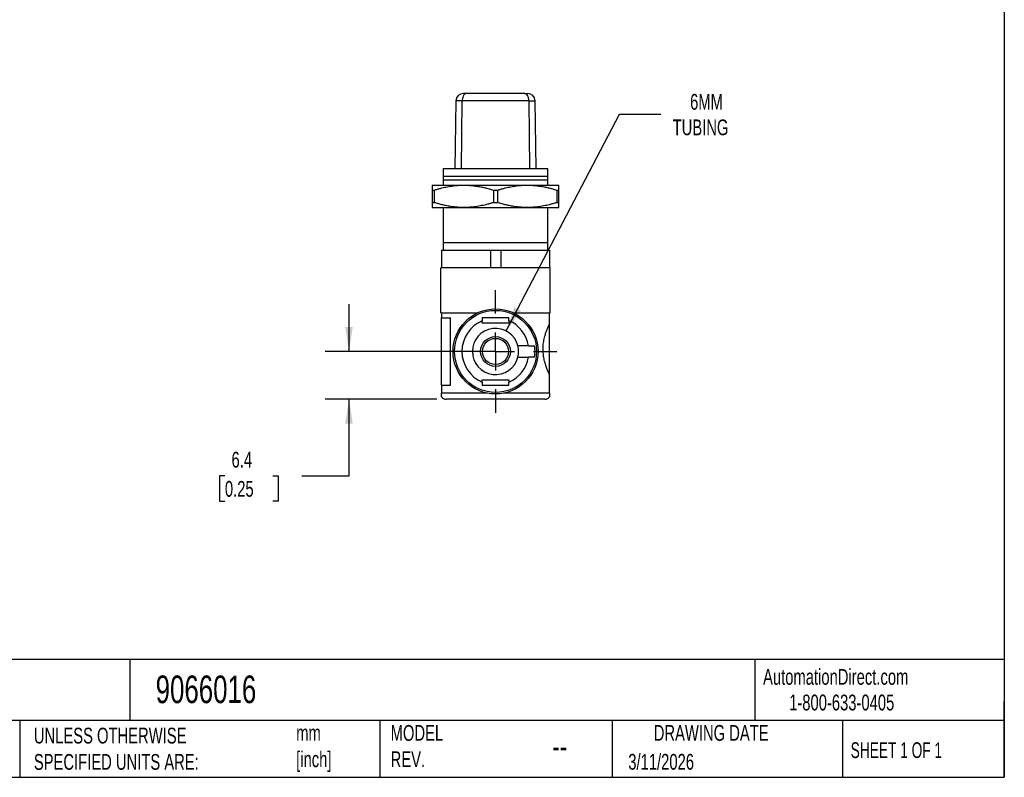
# Model space of a CAD drawing. Header units: millimetres. Extents: x 6 to 273, y 6 to 210.
# Tile 2 of 3: x 141 to 273, y 6 to 108. Entities that reach past the tile are written whole.
import ezdxf

# ---------------------------------------------------------------- set-up
doc = ezdxf.new("R2010")
doc.units = ezdxf.units.MM
doc.linetypes.add('SLD-Center', pattern=[19.05, 15.24, -1.27, 1.27, -1.27])
doc.linetypes.add('SLD-Solid', pattern=[0])
doc.layers.add('CENTER', color=40, linetype='SLD-Center')
doc.layers.add('DIMENSIONS', color=140, linetype='SLD-Solid', lineweight=25)
doc.layers.add('TEXT', color=140, linetype='SLD-Solid', lineweight=25)
doc.styles.add('SLDTEXTSTYLE0', font='TXT', dxfattribs={"width": 0.7})
doc.styles.add('SLDTEXTSTYLE1', font='TXT', dxfattribs={"width": 0.65})
doc.dimstyles.new('SLDDIMSTYLE0', dxfattribs={"dimtxt": 2.158008, "dimasz": 3.302, "dimexe": 0, "dimexo": 0.0625, "dimgap": 0.539502, "dimtad": 0, "dimtih": 1, "dimtoh": 1, "dimdec": 1, "dimrnd": 1e-09, "dimzin": 12, "dimdsep": 46, "dimtxsty": 'SLDTEXTSTYLE0', "dimsah": 1, "dimcen": 0.09, "dimadec": 0, "dimazin": 3, "dimtfac": 1, "dimtdec": 1, "dimtmove": 0, "dimatfit": 0, "dimfxl": 0, "dimfrac": 2, "dimtolj": 1, "dimtzin": 12, "dimarcsym": 0})
doc.dimstyles.new('SLDDIMSTYLE5', dxfattribs={"dimtxt": 2.158008, "dimasz": 3.302, "dimexe": 0, "dimexo": 0.0625, "dimgap": 0.539502, "dimtad": 0, "dimtih": 1, "dimtoh": 1, "dimdec": 1, "dimrnd": 1e-09, "dimzin": 12, "dimdsep": 46, "dimtxsty": 'SLDTEXTSTYLE0', "dimsah": 1, "dimcen": 0, "dimadec": 0, "dimazin": 3, "dimtfac": 1, "dimtdec": 1, "dimtofl": 0, "dimtmove": 0, "dimatfit": 3, "dimfxl": 0, "dimfrac": 2, "dimtolj": 1, "dimtzin": 12, "dimarcsym": 0})

# ---------------------------------------------------------------- blocks, each defined once
blk = doc.blocks.new('_D_5')
at = {"layer": 'DIMENSIONS'}
for p, q in [((185.15, 63.46), (185.15, 69.81)), ((203.53, 63.46), (181.97, 63.46)), ((196.93, 57.06), (181.97, 57.06)), ((185.15, 46.8), (185.15, 57.06)), ((168.5, 46.8), (167.77, 46.8)), ((167.77, 46.8), (167.77, 43.37)), ((174.91, 46.8), (175.63, 46.8)), ((175.63, 46.8), (175.63, 43.37)), ((178.8, 46.8), (185.15, 46.8)), ((167.77, 43.37), (168.5, 43.37)), ((175.63, 43.37), (174.91, 43.37))]:
    blk.add_line(p, q, dxfattribs=at)
for points in [[(185.15, 63.46), (185.66, 66.76), (184.64, 66.76)], [(185.15, 57.06), (184.64, 53.76), (185.66, 53.76)]]:
    blk.add_solid(points, dxfattribs=at)
at = {"layer": 'DIMENSIONS', "char_height": 2.117, "attachment_point": 1, "style": 'SLDTEXTSTYLE0'}
for s, insert in [('6.4', (169.39, 50.01)), ('0.25', (168.5, 46.09))]:
    blk.add_mtext(s, dxfattribs=dict(at, insert=insert))
blk = doc.blocks.new('_D_6')
at = {"layer": 'DIMENSIONS'}
for p, q in [((206.24, 66.21), (221.41, 95.27)), ((221.41, 95.27), (226.97, 95.27))]:
    blk.add_line(p, q, dxfattribs=at)
blk.add_solid([(206.24, 66.21), (208.22, 68.9), (207.32, 69.37)], dxfattribs=at)
at = {"layer": 'DIMENSIONS', "char_height": 2.117, "attachment_point": 1, "style": 'SLDTEXTSTYLE0'}
for s, insert in [('6MM', (230.9, 98)), ('TUBING', (228.56, 94.57))]:
    blk.add_mtext(s, dxfattribs=dict(at, insert=insert))
blk = doc.blocks.new('SW_CENTERMARKSYMBOL_2')
at = {"layer": 'CENTER', "color": 0}
for p, q in [((0, 5.08), (0, 8.24)), ((0, 0), (0, 2.54)), ((-5.08, 0), (-8.24, 0)), ((0, 0), (-2.54, 0)), ((0, 0), (0, -2.54)), ((0, 0), (2.54, 0)), ((5.08, 0), (8.24, 0)), ((0, -5.08), (0, -8.24))]:
    blk.add_line(p, q, dxfattribs=at)

msp = doc.modelspace()

# ---------------------------------------------------------------- linework, layer by layer
for p, q in [((200.92, 98.06), (200.49, 98.06)), ((208.69, 98.06), (200.92, 98.06)), ((208.69, 98.06), (209.12, 98.06)), ((199.49, 97.08), (199.33, 87.96)), ((200.34, 97.08), (199.49, 97.08)), ((200.25, 87.96), (200.34, 97.08)), ((209.27, 97.08), (200.34, 97.08)), ((209.27, 97.08), (209.36, 87.96)), ((209.27, 97.08), (210.12, 97.08)), ((210.27, 87.96), (210.12, 97.08)), ((197.8, 87.96), (197.8, 86.96)), ((211.8, 87.96), (197.8, 87.96)), ((211.8, 86.96), (211.8, 87.96)), ((197.8, 86.96), (211.8, 86.96)), ((197.8, 86.46), (211.8, 86.46)), ((197.8, 86.46), (197.8, 85.76)), ((211.8, 85.76), (211.8, 86.46)), ((196.3, 85.76), (200.55, 85.76)), ((196.3, 85.09), (196.6, 85.09)), ((196.3, 85.09), (196.3, 83.42)), ((196.6, 83.42), (196.6, 85.09)), ((200.55, 85.76), (209.05, 85.76)), ((204.51, 85.09), (205.1, 85.09)), ((204.51, 85.09), (204.51, 83.42)), ((205.1, 83.42), (205.1, 85.09)), ((209.05, 85.76), (213.3, 85.76)), ((213.01, 85.09), (213.01, 83.42)), ((213.01, 85.09), (213.3, 85.09)), ((213.3, 83.42), (213.3, 85.09)), ((196.3, 83.42), (196.6, 83.42)), ((204.51, 83.42), (205.1, 83.42)), ((213.01, 83.42), (213.3, 83.42)), ((196.3, 82.76), (200.55, 82.76)), ((197.8, 82.76), (197.8, 78.06)), ((200.55, 82.76), (209.05, 82.76)), ((209.05, 82.76), (213.3, 82.76)), ((211.8, 78.06), (211.8, 82.76)), ((197.8, 78.06), (197.8, 77.06)), ((197.8, 78.06), (211.8, 78.06)), ((211.8, 77.06), (211.8, 78.06)), ((197.55, 77.06), (197.55, 74.66)), ((197.55, 77.06), (197.8, 77.06)), ((197.8, 77.06), (204.01, 77.06)), ((204.01, 77.06), (204.11, 77.06)), ((204.11, 77.06), (204.11, 74.66)), ((204.11, 77.06), (205.5, 77.06)), ((205.5, 77.06), (205.5, 74.66)), ((205.5, 77.06), (205.6, 77.06)), ((205.6, 77.06), (211.8, 77.06)), ((211.8, 77.06), (212.05, 77.06)), ((212.05, 77.06), (212.05, 74.66)), ((212.15, 74.66), (197.45, 74.66)), ((197.45, 71.66), (197.45, 74.66)), ((212.15, 71.66), (212.15, 74.66)), ((197.45, 68.66), (197.45, 71.66)), ((212.15, 68.66), (212.15, 71.66)), ((197.45, 68.66), (202.47, 68.66)), ((197.55, 68.66), (197.55, 67.96)), ((197.55, 67.96), (198.75, 67.96)), ((197.55, 58.96), (197.55, 67.96)), ((198.75, 58.96), (198.75, 67.96)), ((203, 67.26), (203, 67.58)), ((206.6, 67.58), (206.6, 67.26)), ((207.14, 68.66), (212.15, 68.66)), ((212.05, 67.2), (212.05, 68.66)), ((206.6, 67.26), (203, 67.26)), ((212.05, 60.31), (212.05, 67.2)), ((209.24, 64.21), (207.81, 64.21)), ((207.81, 62.71), (209.24, 62.71)), ((203, 59.66), (206.6, 59.66)), ((203, 59.33), (203, 59.66)), ((206.6, 59.66), (206.6, 59.33)), ((212.05, 57.86), (212.05, 60.31)), ((197.55, 58.96), (197.55, 57.86)), ((197.55, 58.96), (198.75, 58.96)), ((203.74, 57.86), (197.55, 57.86)), ((211.4, 57.06), (198.2, 57.06)), ((212.05, 57.86), (205.87, 57.86))]:
    msp.add_line(p, q)
for radius in [5.7, 5.5, 2, 1.75]:
    msp.add_circle((204.8, 63.46), radius)
for centre, radius, start, end in [((200.49, 97.06), 1, 90, 179), ((209.12, 97.06), 1, 1, 90), ((204.8, 63.46), 4.5, 113.5782, 246.4218), ((204.8, 63.46), 4.5, 9.5941, 66.4218), ((204.8, 63.46), 3.1, 14.0008, 345.9992), ((204.8, 63.46), 3.1, 345.9992, 14.0008), ((204.8, 63.46), 5.3, 351.8648, 8.1352), ((204.8, 63.46), 4.5, 293.5782, 350.4059), ((198.2, 57.86), 0.8, 215.6497, 270), ((211.4, 57.86), 0.8, 270, 324.3274)]:
    msp.add_arc(centre, radius, start, end)
for points, knots in [([(200.92, 98.06), (200.9, 98.06), (200.87, 98.06), (200.81, 98.04), (200.76, 98.02), (200.69, 97.98), (200.61, 97.92), (200.5, 97.78), (200.39, 97.54), (200.35, 97.3), (200.34, 97.14), (200.34, 97.1), (200.34, 97.08)], [0, 0, 0, 0, 0.061231, 0.12239, 0.183521, 0.244708, 0.365074, 0.485281, 0.703169, 0.921135, 0.960505, 1, 1, 1, 1]), ([(209.27, 97.08), (209.27, 97.11), (209.27, 97.17), (209.26, 97.26), (209.25, 97.35), (209.23, 97.44), (209.2, 97.55), (209.16, 97.68), (209.06, 97.85), (208.91, 98.01), (208.76, 98.06), (208.69, 98.06), (208.69, 98.06)], [0, 0, 0, 0, 0.058431, 0.116435, 0.174307, 0.232104, 0.28982, 0.403232, 0.516695, 0.75589, 0.995439, 1, 1, 1, 1]), ([(197.8, 86.96), (197.8, 86.96), (197.8, 86.96), (197.8, 86.94), (197.8, 86.92), (197.8, 86.89), (197.8, 86.85), (197.8, 86.8), (197.8, 86.75), (197.8, 86.69), (197.8, 86.62), (197.8, 86.54), (197.8, 86.49), (197.8, 86.46)], [0, 0, 0, 0, 0.090185, 0.180846, 0.271836, 0.362989, 0.454119, 0.545015, 0.635108, 0.724758, 0.814857, 0.906303, 1, 1, 1, 1]), ([(211.8, 86.46), (211.8, 86.49), (211.8, 86.56), (211.8, 86.65), (211.8, 86.73), (211.8, 86.8), (211.8, 86.86), (211.8, 86.9), (211.8, 86.93), (211.8, 86.95), (211.8, 86.96), (211.8, 86.96)], [0, 0, 0, 0, 0.115734, 0.227932, 0.337801, 0.446556, 0.555405, 0.665522, 0.776996, 0.88882, 1, 1, 1, 1]), ([(196.3, 85.76), (196.3, 85.76), (196.3, 85.76), (196.3, 85.74), (196.3, 85.71), (196.3, 85.68), (196.3, 85.63), (196.3, 85.57), (196.3, 85.48), (196.3, 85.35), (196.3, 85.23), (196.3, 85.13), (196.3, 85.11), (196.3, 85.1), (196.3, 85.09)], [0, 0, 0, 0, 0.084897, 0.16969, 0.254707, 0.339938, 0.425349, 0.510874, 0.633103, 0.755258, 0.938741, 0.969364, 0.99234, 1, 1, 1, 1]), ([(196.6, 85.09), (196.74, 85.14), (197, 85.22), (197.4, 85.33), (197.79, 85.43), (198.17, 85.51), (198.56, 85.58), (198.96, 85.65), (199.35, 85.7), (199.76, 85.73), (200.16, 85.75), (200.42, 85.76), (200.55, 85.76)], [0, 0, 0, 0, 0.106613, 0.207875, 0.305925, 0.402828, 0.500559, 0.600141, 0.700719, 0.801416, 0.901422, 1, 1, 1, 1]), ([(200.55, 85.76), (200.66, 85.76), (200.88, 85.76), (201.2, 85.74), (201.53, 85.72), (201.85, 85.68), (202.17, 85.64), (202.49, 85.59), (202.89, 85.52), (203.37, 85.42), (203.94, 85.27), (204.32, 85.15), (204.51, 85.09)], [0, 0, 0, 0, 0.081286, 0.161669, 0.242159, 0.323186, 0.404457, 0.485639, 0.566361, 0.707988, 0.850125, 1, 1, 1, 1]), ([(205.1, 85.09), (205.24, 85.14), (205.5, 85.22), (205.9, 85.33), (206.29, 85.43), (206.67, 85.51), (207.06, 85.58), (207.46, 85.65), (207.86, 85.7), (208.26, 85.73), (208.66, 85.75), (208.92, 85.76), (209.05, 85.76)], [0, 0, 0, 0, 0.106613, 0.207875, 0.305925, 0.402828, 0.500559, 0.600141, 0.700719, 0.801416, 0.901422, 1, 1, 1, 1]), ([(209.05, 85.76), (209.16, 85.76), (209.38, 85.76), (209.7, 85.74), (210.03, 85.72), (210.35, 85.68), (210.67, 85.64), (210.99, 85.59), (211.4, 85.52), (211.87, 85.42), (212.44, 85.27), (212.82, 85.15), (213.01, 85.09)], [0, 0, 0, 0, 0.081286, 0.161669, 0.242159, 0.323186, 0.404457, 0.485639, 0.566361, 0.707988, 0.850125, 1, 1, 1, 1]), ([(213.3, 85.09), (213.3, 85.14), (213.3, 85.23), (213.3, 85.35), (213.3, 85.46), (213.3, 85.54), (213.3, 85.62), (213.31, 85.68), (213.31, 85.72), (213.31, 85.75), (213.3, 85.76), (213.3, 85.76)], [0, 0, 0, 0, 0.117602, 0.228876, 0.336842, 0.444405, 0.554107, 0.665834, 0.778199, 0.889963, 1, 1, 1, 1]), ([(196.3, 83.42), (196.3, 83.38), (196.31, 83.28), (196.31, 83.16), (196.31, 83.06), (196.3, 82.97), (196.3, 82.9), (196.3, 82.84), (196.3, 82.79), (196.3, 82.76), (196.3, 82.76), (196.3, 82.76)], [0, 0, 0, 0, 0.117602, 0.228876, 0.336842, 0.444405, 0.554107, 0.665834, 0.778199, 0.889963, 1, 1, 1, 1]), ([(200.55, 82.76), (200.45, 82.76), (200.23, 82.76), (199.91, 82.78), (199.58, 82.8), (199.26, 82.83), (198.94, 82.87), (198.61, 82.92), (198.21, 83), (197.74, 83.1), (197.17, 83.25), (196.79, 83.36), (196.6, 83.42)], [0, 0, 0, 0, 0.081286, 0.161669, 0.242159, 0.323186, 0.404457, 0.485639, 0.566361, 0.707988, 0.850125, 1, 1, 1, 1]), ([(204.51, 83.42), (204.37, 83.38), (204.11, 83.3), (203.71, 83.19), (203.32, 83.09), (202.94, 83.01), (202.55, 82.93), (202.15, 82.87), (201.75, 82.82), (201.35, 82.79), (200.95, 82.76), (200.69, 82.76), (200.55, 82.76)], [0, 0, 0, 0, 0.106613, 0.207875, 0.305925, 0.402828, 0.500559, 0.600141, 0.700719, 0.801416, 0.901422, 1, 1, 1, 1]), ([(209.05, 82.76), (208.95, 82.76), (208.73, 82.76), (208.41, 82.78), (208.08, 82.8), (207.76, 82.83), (207.44, 82.87), (207.11, 82.92), (206.71, 83), (206.23, 83.1), (205.67, 83.25), (205.29, 83.36), (205.1, 83.42)], [0, 0, 0, 0, 0.0812861, 0.1616687, 0.2421591, 0.3231865, 0.4044573, 0.4856389, 0.566361, 0.7079877, 0.8501253, 1, 1, 1, 1]), ([(213.01, 83.42), (212.87, 83.38), (212.6, 83.3), (212.21, 83.19), (211.82, 83.09), (211.44, 83.01), (211.05, 82.93), (210.65, 82.87), (210.25, 82.82), (209.85, 82.79), (209.45, 82.76), (209.19, 82.76), (209.05, 82.76)], [0, 0, 0, 0, 0.106613, 0.207875, 0.305925, 0.402828, 0.500559, 0.600141, 0.700719, 0.801416, 0.901422, 1, 1, 1, 1]), ([(213.3, 82.76), (213.3, 82.76), (213.3, 82.76), (213.3, 82.78), (213.3, 82.8), (213.3, 82.84), (213.3, 82.89), (213.3, 82.95), (213.3, 83.04), (213.3, 83.17), (213.3, 83.29), (213.3, 83.38), (213.3, 83.41), (213.3, 83.42), (213.3, 83.42)], [0, 0, 0, 0, 0.084897, 0.16969, 0.254707, 0.339938, 0.425349, 0.510874, 0.633103, 0.755258, 0.938741, 0.969364, 0.99234, 1, 1, 1, 1]), ([(206.6, 67.96), (206.38, 67.96), (206.16, 67.96), (205.75, 67.96), (205.56, 67.96), (205.18, 67.96), (204.99, 67.96), (204.5, 67.96), (204.2, 67.96), (203.75, 67.96), (203.6, 67.96), (203.38, 67.96), (203.3, 67.96), (203.19, 67.96), (203.15, 67.96), (203.08, 67.96), (203.04, 67.96), (203, 67.96)], [12.56776, 12.56776, 12.56776, 12.56776, 13.24698, 13.24698, 13.814426, 13.814426, 14.381873, 14.381873, 15.282373, 15.282373, 15.732623, 15.732623, 15.957748, 15.957748, 16.070311, 16.070311, 16.182873, 16.182873, 16.182873, 16.182873]), ([(203, 67.96), (203, 67.9), (203, 67.83), (203, 67.71), (203, 67.65), (203, 67.58)], [1.4486776, 1.4486776, 1.4486776, 1.4486776, 1.6418328, 1.6418328, 1.8296216, 1.8296216, 1.8296216, 1.8296216]), ([(206.6, 67.58), (206.6, 67.6), (206.6, 67.63), (206.6, 67.67), (206.6, 67.69), (206.6, 67.8), (206.6, 67.88), (206.6, 67.96)], [1.8645079, 1.8645079, 1.8645079, 1.8645079, 1.929624, 1.929624, 1.9947401, 1.9947401, 2.2461605, 2.2461605, 2.2461605, 2.2461605]), ([(212.05, 60.31), (212.04, 60.34), (212.02, 60.39), (211.98, 60.48), (211.94, 60.57), (211.89, 60.67), (211.85, 60.77), (211.8, 60.89), (211.75, 61.01), (211.7, 61.14), (211.65, 61.27), (211.6, 61.41), (211.55, 61.55), (211.51, 61.7), (211.46, 61.86), (211.38, 62.16), (211.27, 62.62), (211.19, 63.31), (211.17, 64.04), (211.25, 64.8), (211.4, 65.45), (211.56, 65.99), (211.69, 66.37), (211.81, 66.65), (211.9, 66.87), (211.98, 67.05), (212.03, 67.15), (212.05, 67.2)], [0, 0, 0, 0, 0.021234, 0.042355, 0.063408, 0.084441, 0.105496, 0.126619, 0.147852, 0.169088, 0.190217, 0.21128, 0.232319, 0.253382, 0.274514, 0.295765, 0.371137, 0.446514, 0.531705, 0.617284, 0.702744, 0.769753, 0.836745, 0.877724, 0.918379, 0.959028, 1, 1, 1, 1]), ([(209.24, 64.21), (209.27, 64.21), (209.34, 64.21), (209.43, 64.21), (209.53, 64.21), (209.62, 64.21), (209.71, 64.21), (209.8, 64.21), (209.89, 64.21), (209.98, 64.21), (210.03, 64.21), (210.05, 64.21)], [0, 0, 0, 0, 0.102567, 0.20506, 0.30739, 0.409718, 0.512233, 0.629971, 0.747702, 0.873997, 1, 1, 1, 1]), ([(210.05, 62.71), (210.03, 62.71), (210, 62.71), (209.95, 62.71), (209.87, 62.71), (209.75, 62.71), (209.59, 62.71), (209.42, 62.71), (209.3, 62.71), (209.24, 62.71)], [0, 0, 0, 0, 0.084224, 0.16847, 0.25252, 0.435669, 0.618593, 0.809009, 1, 1, 1, 1]), ([(203, 59.33), (203, 59.31), (203, 59.29), (203, 59.25), (203, 59.23), (203, 59.12), (203, 59.04), (203, 58.96)], [1.8645079, 1.8645079, 1.8645079, 1.8645079, 1.929624, 1.929624, 1.9947401, 1.9947401, 2.2461605, 2.2461605, 2.2461605, 2.2461605]), ([(203, 58.96), (203.23, 58.96), (203.45, 58.96), (203.86, 58.96), (204.05, 58.96), (204.43, 58.96), (204.62, 58.96), (205.1, 58.96), (205.41, 58.96), (205.86, 58.96), (206.01, 58.96), (206.23, 58.96), (206.31, 58.96), (206.42, 58.96), (206.45, 58.96), (206.53, 58.96), (206.57, 58.96), (206.6, 58.96)], [12.56776, 12.56776, 12.56776, 12.56776, 13.24698, 13.24698, 13.814426, 13.814426, 14.381873, 14.381873, 15.282373, 15.282373, 15.732623, 15.732623, 15.957748, 15.957748, 16.070311, 16.070311, 16.182873, 16.182873, 16.182873, 16.182873]), ([(206.6, 58.96), (206.6, 59.02), (206.6, 59.08), (206.6, 59.21), (206.6, 59.27), (206.6, 59.33)], [1.4486776, 1.4486776, 1.4486776, 1.4486776, 1.6418328, 1.6418328, 1.8296216, 1.8296216, 1.8296216, 1.8296216]), ([(197.55, 57.39), (197.55, 57.39), (197.55, 57.39), (197.55, 57.41), (197.55, 57.45), (197.55, 57.54), (197.55, 57.66), (197.55, 57.74), (197.55, 57.81), (197.55, 57.84), (197.55, 57.86)], [0, 0, 0, 0, 0.001416, 0.2507912, 0.4997594, 0.7477503, 0.8735075, 0.9366948, 0.9684111, 1, 1, 1, 1]), ([(212.05, 57.86), (212.05, 57.84), (212.05, 57.81), (212.05, 57.74), (212.05, 57.66), (212.05, 57.54), (212.05, 57.45), (212.05, 57.4), (212.05, 57.4), (212.05, 57.39)], [0, 0, 0, 0, 0.031744, 0.06349, 0.126699, 0.252509, 0.50297, 0.751884, 1, 1, 1, 1])]:
    msp.add_open_spline(points, degree=3, knots=knots)
at = {"layer": 'TEXT'}
for p, q in [((273.05, 209.55), (273.05, 6.35)), ((273.05, 22.13), (6.35, 22.13)), ((155.76, 22.13), (155.76, 13.97)), ((239.58, 22.13), (239.58, 13.97)), ((273.05, 6.35), (273.05, 16.51)), ((273.05, 13.97), (6.35, 13.97)), ((141, 13.97), (141, 6.35)), ((189.3, 13.97), (189.3, 6.35)), ((220.47, 13.97), (220.47, 6.35)), ((251.35, 13.97), (251.35, 6.35)), ((6.35, 6.35), (273.05, 6.35))]:
    msp.add_line(p, q, dxfattribs=at)

# ---------------------------------------------------------------- block references
at = {"layer": 'CENTER'}
msp.add_blockref('SW_CENTERMARKSYMBOL_2', (204.8, 63.46), dxfattribs=at)

# ---------------------------------------------------------------- texts
at = {"layer": 'TEXT'}
for s, insert, char_height, attachment_point, style in [('9066016', (159.21, 20), 3.704, 1, 'SLDTEXTSTYLE0'), ('AutomationDirect.com', (240.69, 20.88), 2.1167, 1, 'SLDTEXTSTYLE0'), ('1-800-633-0405', (244.19, 17.44), 2.1167, 1, 'SLDTEXTSTYLE0'), ('MODEL ^JREV.', (190.73, 13.36), 2.1167, 1, 'SLDTEXTSTYLE0'), ('DRAWING DATE', (233.73, 13.36), 2.1167, 2, 'SLDTEXTSTYLE0'), ('UNLESS OTHERWISE ^JSPECIFIED UNITS ARE:', (142.87, 13), 2.1167, 1, 'SLDTEXTSTYLE0'), ('mm^J[inch]', (178.06, 13.36), 2.117, 1, 'SLDTEXTSTYLE0'), ('SHEET 1 OF 1', (252.44, 11.05), 2.1167, 1, 'SLDTEXTSTYLE1'), ('--', (212.43, 12.08), 3.175, 1, 'SLDTEXTSTYLE0'), ('3/11/2026', (222.61, 9.49), 2.117, 1, 'SLDTEXTSTYLE0')]:
    msp.add_mtext(s, dxfattribs=dict(at, insert=insert, char_height=char_height, attachment_point=attachment_point, style=style))

# ---------------------------------------------------------------- dimensions: what is measured, and where the dimension line sits
at = {"layer": 'DIMENSIONS'}
dim = msp.add_radius_dim(center=(204.8, 63.46), mpoint=(206.24, 66.21), text='6MM\\PTUBING', dimstyle='SLDDIMSTYLE5', override={"dimpost": '<>'}, dxfattribs=at)
dim.commit()
dim.dimension.update_dxf_attribs({"geometry": '_D_6', "text_midpoint": (234.17, 95.27), "dimtype": 164})
dim = msp.add_linear_dim(base=(185.15, 63.46), p1=(198.2, 57.06), p2=(204.8, 63.46), angle=90, dimstyle='SLDDIMSTYLE0', dxfattribs=at)
dim.commit()
dim.dimension.update_dxf_attribs({"geometry": '_D_5', "text_midpoint": (185.15, 46.8), "dimtype": 160})

doc.saveas('drawing.dxf')
